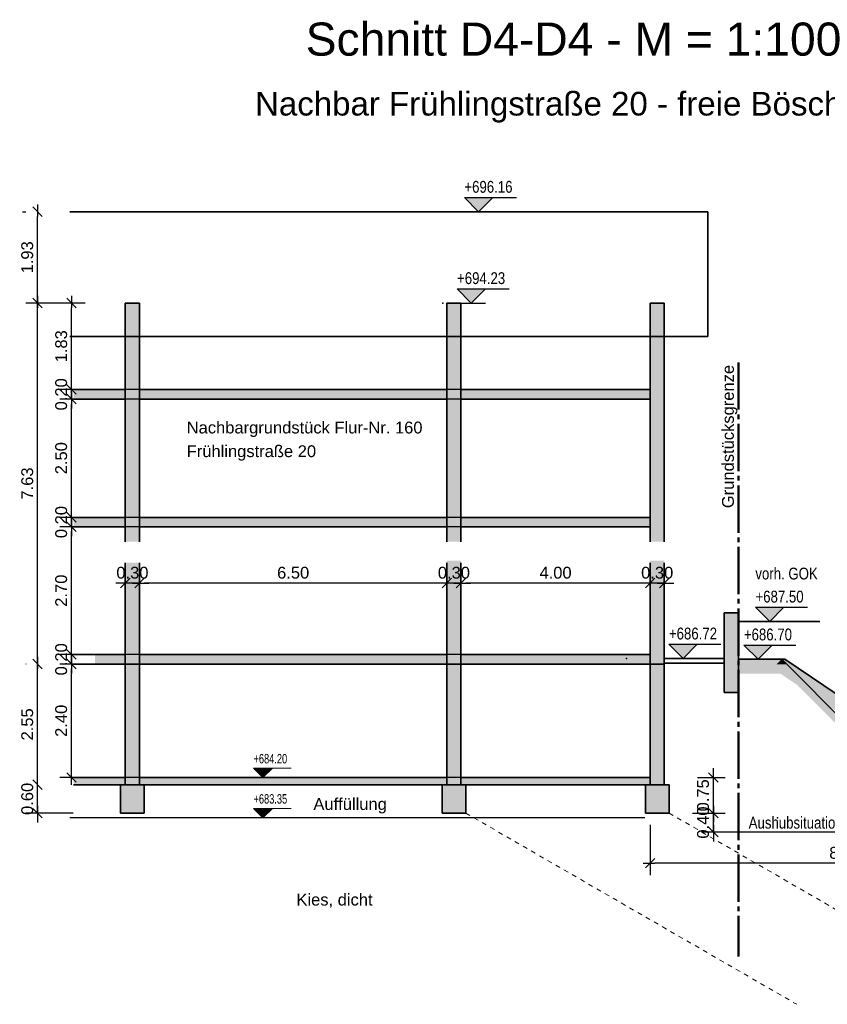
# Model space of a CAD drawing. Header units: metres. Extents: x 0 to 119, y 1 to 83.
# Tile 6 of 29: x 25 to 42, y 1 to 22. Entities that reach past the tile are written whole.
import ezdxf

# ---------------------------------------------------------------- set-up
doc = ezdxf.new("R2010")
doc.units = ezdxf.units.M
for name, pattern in [('ACHSE3', [1.25, 1, -0.1, 0.05, -0.1]), ('DURCHG', [0]), ('PUNKTE', [0.15, 0.05, -0.1])]:
    doc.linetypes.add(name, pattern=pattern)
for name, color, linetype in [('Aushub', 7, 'Continuous'), ('Bodenprofil', 7, 'Continuous'), ('Gel_nde', 7, 'Continuous'), ('Grundst_cksgrenze', 7, 'Continuous'), ('MAKET', 7, 'Continuous'), ('Nachbargeb_ude', 7, 'Continuous'), ('Neubau', 7, 'Continuous'), ('TEXTE', 7, 'Continuous')]:
    doc.layers.add(name, color=color, linetype=linetype)
doc.styles.add('Arial', font='arial.ttf')
doc.dimstyles.new('ISBSTRICH4E', dxfattribs={"dimtxt": 0.25, "dimasz": 0.1, "dimexe": 0.25, "dimexo": 1, "dimgap": 0.09, "dimtad": 1, "dimzin": 0, "dimdsep": 46, "dimtxsty": 'Arial', "dimblk": 'ID4', "dimblk1": 'ID4', "dimblk2": 'ID4', "dimsah": 1, "dimcen": 0.09, "dimdle": 0.15, "dimclrd": 7, "dimclre": 7, "dimclrt": 7, "dimazin": 0, "dimtfac": 1, "dimtdec": 4, "dimtix": 1, "dimtmove": 2, "dimatfit": 3, "dimfxl": 1, "dimtvp": 0.004, "dimtolj": 1, "dimtzin": 0, "dimarcsym": 0})

# ---------------------------------------------------------------- blocks, each defined once
blk = doc.blocks.new('ID4')
at = {"color": 7, "linetype": 'DURCHG', "lineweight": 25}
for p, q in [((-1, -1), (1, 1)), ((1.5, 0), (-1, 0))]:
    blk.add_line(p, q, dxfattribs=at)
blk = doc.blocks.new('*D7')
at = {"layer": 'Defpoints', "color": 0}
for p in [(37.977, 10.33), (38.277, 10.33), (37.977, 9.856)]:
    blk.add_point(p, dxfattribs=at)
at = {"layer": 'MAKET', "color": 7, "lineweight": -2}
for p, q in [((37.877, 9.856), (37.777, 9.856)), ((38.277, 9.856), (37.977, 9.856)), ((38.377, 9.856), (38.477, 9.856)), ((37.977, 9.33), (37.977, 9.606)), ((38.277, 9.33), (38.277, 9.606))]:
    blk.add_line(p, q, dxfattribs=at)
at = {"layer": 'MAKET', "color": 7, "lineweight": -2, "xscale": 0.1, "yscale": 0.1, "zscale": 0.1}
blk.add_blockref('ID4', (37.977, 9.856), dxfattribs=at)
at = {"layer": 'MAKET', "color": 7, "lineweight": -2, "xscale": 0.1, "yscale": 0.1, "zscale": 0.1, "rotation": 180}
blk.add_blockref('ID4', (38.277, 9.856), dxfattribs=at)
at = {"layer": 'MAKET', "color": 7, "insert": (38.127, 10.073), "char_height": 0.25, "attachment_point": 5, "style": 'Arial'}
blk.add_mtext('\\A1;0.30', dxfattribs=at)
blk = doc.blocks.new('*D8')
at = {"layer": 'Defpoints', "color": 0}
for p in [(33.977, 10.33), (37.977, 10.33), (33.977, 9.856)]:
    blk.add_point(p, dxfattribs=at)
at = {"layer": 'MAKET', "color": 7, "lineweight": -2}
for p, q in [((37.877, 9.856), (34.077, 9.856)), ((33.977, 9.33), (33.977, 9.606)), ((37.977, 9.33), (37.977, 9.606))]:
    blk.add_line(p, q, dxfattribs=at)
at = {"layer": 'MAKET', "color": 7, "lineweight": -2, "xscale": 0.1, "yscale": 0.1, "zscale": 0.1, "rotation": 180}
blk.add_blockref('ID4', (33.977, 9.856), dxfattribs=at)
at = {"layer": 'MAKET', "color": 7, "lineweight": -2, "xscale": 0.1, "yscale": 0.1, "zscale": 0.1}
blk.add_blockref('ID4', (37.977, 9.856), dxfattribs=at)
at = {"layer": 'MAKET', "color": 7, "insert": (35.977, 10.073), "char_height": 0.25, "attachment_point": 5, "style": 'Arial'}
blk.add_mtext('\\A1;4.00', dxfattribs=at)
blk = doc.blocks.new('*D9')
at = {"layer": 'Defpoints', "color": 0}
for p in [(33.677, 10.33), (33.977, 10.33), (33.677, 9.856)]:
    blk.add_point(p, dxfattribs=at)
at = {"layer": 'MAKET', "color": 7, "lineweight": -2}
for p, q in [((33.577, 9.856), (33.477, 9.856)), ((33.977, 9.856), (33.677, 9.856)), ((34.077, 9.856), (34.177, 9.856)), ((33.677, 9.33), (33.677, 9.606)), ((33.977, 9.33), (33.977, 9.606))]:
    blk.add_line(p, q, dxfattribs=at)
at = {"layer": 'MAKET', "color": 7, "lineweight": -2, "xscale": 0.1, "yscale": 0.1, "zscale": 0.1}
blk.add_blockref('ID4', (33.677, 9.856), dxfattribs=at)
at = {"layer": 'MAKET', "color": 7, "lineweight": -2, "xscale": 0.1, "yscale": 0.1, "zscale": 0.1, "rotation": 180}
blk.add_blockref('ID4', (33.977, 9.856), dxfattribs=at)
at = {"layer": 'MAKET', "color": 7, "insert": (33.827, 10.073), "char_height": 0.25, "attachment_point": 5, "style": 'Arial'}
blk.add_mtext('\\A1;0.30', dxfattribs=at)
blk = doc.blocks.new('*D10')
at = {"layer": 'Defpoints', "color": 0}
for p in [(27.177, 10.33), (33.677, 10.33), (27.177, 9.856)]:
    blk.add_point(p, dxfattribs=at)
at = {"layer": 'MAKET', "color": 7, "lineweight": -2}
for p, q in [((33.577, 9.856), (27.277, 9.856)), ((27.177, 9.33), (27.177, 9.606)), ((33.677, 9.33), (33.677, 9.606))]:
    blk.add_line(p, q, dxfattribs=at)
at = {"layer": 'MAKET', "color": 7, "lineweight": -2, "xscale": 0.1, "yscale": 0.1, "zscale": 0.1, "rotation": 180}
blk.add_blockref('ID4', (27.177, 9.856), dxfattribs=at)
at = {"layer": 'MAKET', "color": 7, "lineweight": -2, "xscale": 0.1, "yscale": 0.1, "zscale": 0.1}
blk.add_blockref('ID4', (33.677, 9.856), dxfattribs=at)
at = {"layer": 'MAKET', "color": 7, "insert": (30.427, 10.073), "char_height": 0.25, "attachment_point": 5, "style": 'Arial'}
blk.add_mtext('\\A1;6.50', dxfattribs=at)
blk = doc.blocks.new('*D11')
at = {"layer": 'Defpoints', "color": 0}
for p in [(26.877, 10.33), (27.177, 10.33), (26.877, 9.856)]:
    blk.add_point(p, dxfattribs=at)
at = {"layer": 'MAKET', "color": 7, "lineweight": -2}
for p, q in [((26.777, 9.856), (26.677, 9.856)), ((27.177, 9.856), (26.877, 9.856)), ((27.277, 9.856), (27.377, 9.856)), ((26.877, 9.33), (26.877, 9.606)), ((27.177, 9.33), (27.177, 9.606))]:
    blk.add_line(p, q, dxfattribs=at)
at = {"layer": 'MAKET', "color": 7, "lineweight": -2, "xscale": 0.1, "yscale": 0.1, "zscale": 0.1}
blk.add_blockref('ID4', (26.877, 9.856), dxfattribs=at)
at = {"layer": 'MAKET', "color": 7, "lineweight": -2, "xscale": 0.1, "yscale": 0.1, "zscale": 0.1, "rotation": 180}
blk.add_blockref('ID4', (27.177, 9.856), dxfattribs=at)
at = {"layer": 'MAKET', "color": 7, "insert": (27.027, 10.073), "char_height": 0.25, "attachment_point": 5, "style": 'Arial'}
blk.add_mtext('\\A1;0.30', dxfattribs=at)
blk = doc.blocks.new('*D12')
at = {"layer": 'Defpoints', "color": 0}
for p in [(25.739, 15.774), (27.027, 15.774), (35.977, 13.944)]:
    blk.add_point(p, dxfattribs=at)
at = {"layer": 'MAKET', "color": 7, "lineweight": -2}
for p, q in [((26.027, 15.774), (25.489, 15.774)), ((25.739, 14.044), (25.739, 15.674)), ((34.977, 13.944), (25.489, 13.944))]:
    blk.add_line(p, q, dxfattribs=at)
at = {"layer": 'MAKET', "color": 7, "lineweight": -2, "xscale": 0.1, "yscale": 0.1, "zscale": 0.1}
for p, rotation in [((25.739, 15.774), 90), ((25.739, 13.944), 270)]:
    blk.add_blockref('ID4', p, dxfattribs=dict(at, rotation=rotation))
at = {"layer": 'MAKET', "color": 7, "insert": (25.521, 14.859), "char_height": 0.25, "attachment_point": 5, "rotation": 90, "style": 'Arial'}
blk.add_mtext('\\A1;1.83', dxfattribs=at)
blk = doc.blocks.new('*D13')
at = {"layer": 'Defpoints', "color": 0}
for p in [(25.739, 13.944), (35.977, 13.944), (35.977, 13.744)]:
    blk.add_point(p, dxfattribs=at)
at = {"layer": 'MAKET', "color": 7, "lineweight": -2}
for p, q in [((34.977, 13.944), (25.489, 13.944)), ((25.739, 14.044), (25.739, 14.144)), ((25.739, 13.744), (25.739, 13.944)), ((34.977, 13.744), (25.489, 13.744)), ((25.739, 13.644), (25.739, 13.544))]:
    blk.add_line(p, q, dxfattribs=at)
at = {"layer": 'MAKET', "color": 7, "lineweight": -2, "xscale": 0.1, "yscale": 0.1, "zscale": 0.1}
for p, rotation in [((25.739, 13.944), 270), ((25.739, 13.744), 90)]:
    blk.add_blockref('ID4', p, dxfattribs=dict(at, rotation=rotation))
at = {"layer": 'MAKET', "color": 7, "insert": (25.521, 13.844), "char_height": 0.25, "attachment_point": 5, "rotation": 90, "style": 'Arial'}
blk.add_mtext('\\A1;0.20', dxfattribs=at)
blk = doc.blocks.new('*D14')
at = {"layer": 'Defpoints', "color": 0}
for p in [(25.739, 13.744), (35.977, 13.744), (35.977, 11.244)]:
    blk.add_point(p, dxfattribs=at)
at = {"layer": 'MAKET', "color": 7, "lineweight": -2}
for p, q in [((34.977, 13.744), (25.489, 13.744)), ((25.739, 11.344), (25.739, 13.644)), ((34.977, 11.244), (25.489, 11.244))]:
    blk.add_line(p, q, dxfattribs=at)
at = {"layer": 'MAKET', "color": 7, "lineweight": -2, "xscale": 0.1, "yscale": 0.1, "zscale": 0.1}
for p, rotation in [((25.739, 13.744), 90), ((25.739, 11.244), 270)]:
    blk.add_blockref('ID4', p, dxfattribs=dict(at, rotation=rotation))
at = {"layer": 'MAKET', "color": 7, "insert": (25.521, 12.494), "char_height": 0.25, "attachment_point": 5, "rotation": 90, "style": 'Arial'}
blk.add_mtext('\\A1;2.50', dxfattribs=at)
blk = doc.blocks.new('*D15')
at = {"layer": 'Defpoints', "color": 0}
for p in [(25.739, 11.244), (35.977, 11.244), (35.977, 11.044)]:
    blk.add_point(p, dxfattribs=at)
at = {"layer": 'MAKET', "color": 7, "lineweight": -2}
for p, q in [((34.977, 11.244), (25.489, 11.244)), ((25.739, 11.344), (25.739, 11.444)), ((25.739, 11.044), (25.739, 11.244)), ((34.977, 11.044), (25.489, 11.044)), ((25.739, 10.944), (25.739, 10.844))]:
    blk.add_line(p, q, dxfattribs=at)
at = {"layer": 'MAKET', "color": 7, "lineweight": -2, "xscale": 0.1, "yscale": 0.1, "zscale": 0.1}
for p, rotation in [((25.739, 11.244), 270), ((25.739, 11.044), 90)]:
    blk.add_blockref('ID4', p, dxfattribs=dict(at, rotation=rotation))
at = {"layer": 'MAKET', "color": 7, "insert": (25.521, 11.144), "char_height": 0.25, "attachment_point": 5, "rotation": 90, "style": 'Arial'}
blk.add_mtext('\\A1;0.20', dxfattribs=at)
blk = doc.blocks.new('*D16')
at = {"layer": 'Defpoints', "color": 0}
for p in [(25.739, 11.044), (35.977, 11.044), (35.977, 8.344)]:
    blk.add_point(p, dxfattribs=at)
at = {"layer": 'MAKET', "color": 7, "lineweight": -2}
for p, q in [((34.977, 11.044), (25.489, 11.044)), ((25.739, 8.444), (25.739, 10.944)), ((34.977, 8.344), (25.489, 8.344))]:
    blk.add_line(p, q, dxfattribs=at)
at = {"layer": 'MAKET', "color": 7, "lineweight": -2, "xscale": 0.1, "yscale": 0.1, "zscale": 0.1}
for p, rotation in [((25.739, 11.044), 90), ((25.739, 8.344), 270)]:
    blk.add_blockref('ID4', p, dxfattribs=dict(at, rotation=rotation))
at = {"layer": 'MAKET', "color": 7, "insert": (25.521, 9.694), "char_height": 0.25, "attachment_point": 5, "rotation": 90, "style": 'Arial'}
blk.add_mtext('\\A1;2.70', dxfattribs=at)
blk = doc.blocks.new('*D17')
at = {"layer": 'Defpoints', "color": 0}
for p in [(25.739, 8.344), (35.977, 8.344), (38.277, 8.144)]:
    blk.add_point(p, dxfattribs=at)
at = {"layer": 'MAKET', "color": 7, "lineweight": -2}
for p, q in [((25.739, 8.444), (25.739, 8.544)), ((34.977, 8.344), (25.489, 8.344)), ((25.739, 8.144), (25.739, 8.344)), ((37.277, 8.144), (25.489, 8.144)), ((25.739, 8.044), (25.739, 7.944))]:
    blk.add_line(p, q, dxfattribs=at)
at = {"layer": 'MAKET', "color": 7, "lineweight": -2, "xscale": 0.1, "yscale": 0.1, "zscale": 0.1}
for p, rotation in [((25.739, 8.344), 270), ((25.739, 8.144), 90)]:
    blk.add_blockref('ID4', p, dxfattribs=dict(at, rotation=rotation))
at = {"layer": 'MAKET', "color": 7, "insert": (25.521, 8.244), "char_height": 0.25, "attachment_point": 5, "rotation": 90, "style": 'Arial'}
blk.add_mtext('\\A1;0.20', dxfattribs=at)
blk = doc.blocks.new('*D18')
at = {"layer": 'Defpoints', "color": 0}
for p in [(25.739, 8.144), (38.277, 8.144), (35.977, 5.744)]:
    blk.add_point(p, dxfattribs=at)
at = {"layer": 'MAKET', "color": 7, "lineweight": -2}
for p, q in [((37.277, 8.144), (25.489, 8.144)), ((25.739, 5.844), (25.739, 8.044)), ((34.977, 5.744), (25.489, 5.744))]:
    blk.add_line(p, q, dxfattribs=at)
at = {"layer": 'MAKET', "color": 7, "lineweight": -2, "xscale": 0.1, "yscale": 0.1, "zscale": 0.1}
for p, rotation in [((25.739, 8.144), 90), ((25.739, 5.744), 270)]:
    blk.add_blockref('ID4', p, dxfattribs=dict(at, rotation=rotation))
at = {"layer": 'MAKET', "color": 7, "insert": (25.521, 6.944), "char_height": 0.25, "attachment_point": 5, "rotation": 90, "style": 'Arial'}
blk.add_mtext('\\A1;2.40', dxfattribs=at)
blk = doc.blocks.new('*D19')
at = {"layer": 'Defpoints', "color": 0}
for p in [(25.021, 17.704), (25.701, 17.704), (27.027, 15.774)]:
    blk.add_point(p, dxfattribs=at)
at = {"layer": 'MAKET', "color": 7, "lineweight": -2}
for p, q in [((24.701, 17.704), (24.771, 17.704)), ((25.021, 15.874), (25.021, 17.604)), ((26.027, 15.774), (24.771, 15.774))]:
    blk.add_line(p, q, dxfattribs=at)
at = {"layer": 'MAKET', "color": 7, "lineweight": -2, "xscale": 0.1, "yscale": 0.1, "zscale": 0.1}
for p, rotation in [((25.021, 17.704), 90), ((25.021, 15.774), 270)]:
    blk.add_blockref('ID4', p, dxfattribs=dict(at, rotation=rotation))
at = {"layer": 'MAKET', "color": 7, "insert": (24.803, 16.739), "char_height": 0.25, "attachment_point": 5, "rotation": 90, "style": 'Arial'}
blk.add_mtext('\\A1;1.93', dxfattribs=at)
blk = doc.blocks.new('*D20')
at = {"layer": 'Defpoints', "color": 0}
for p in [(25.021, 15.774), (27.027, 15.774), (25.782, 8.144)]:
    blk.add_point(p, dxfattribs=at)
at = {"layer": 'MAKET', "color": 7, "lineweight": -2}
for p, q in [((26.027, 15.774), (24.771, 15.774)), ((25.021, 8.244), (25.021, 15.674)), ((24.782, 8.144), (24.771, 8.144))]:
    blk.add_line(p, q, dxfattribs=at)
at = {"layer": 'MAKET', "color": 7, "lineweight": -2, "xscale": 0.1, "yscale": 0.1, "zscale": 0.1}
for p, rotation in [((25.021, 15.774), 90), ((25.021, 8.144), 270)]:
    blk.add_blockref('ID4', p, dxfattribs=dict(at, rotation=rotation))
at = {"layer": 'MAKET', "color": 7, "insert": (24.803, 11.959), "char_height": 0.25, "attachment_point": 5, "rotation": 90, "style": 'Arial'}
blk.add_mtext('\\A1;7.63', dxfattribs=at)
blk = doc.blocks.new('*D21')
at = {"layer": 'Defpoints', "color": 0}
for p in [(25.021, 8.144), (25.782, 8.144), (25.782, 5.594)]:
    blk.add_point(p, dxfattribs=at)
at = {"layer": 'MAKET', "color": 7, "lineweight": -2}
for p, q in [((24.782, 8.144), (24.771, 8.144)), ((25.021, 5.694), (25.021, 8.044)), ((24.782, 5.594), (24.771, 5.594))]:
    blk.add_line(p, q, dxfattribs=at)
at = {"layer": 'MAKET', "color": 7, "lineweight": -2, "xscale": 0.1, "yscale": 0.1, "zscale": 0.1}
for p, rotation in [((25.021, 8.144), 90), ((25.021, 5.594), 270)]:
    blk.add_blockref('ID4', p, dxfattribs=dict(at, rotation=rotation))
at = {"layer": 'MAKET', "color": 7, "insert": (24.803, 6.869), "char_height": 0.25, "attachment_point": 5, "rotation": 90, "style": 'Arial'}
blk.add_mtext('\\A1;2.55', dxfattribs=at)
blk = doc.blocks.new('*D22')
at = {"layer": 'Defpoints', "color": 0}
for p in [(25.021, 5.594), (25.782, 5.594), (26.777, 4.994)]:
    blk.add_point(p, dxfattribs=at)
at = {"layer": 'MAKET', "color": 7, "lineweight": -2}
for p, q in [((25.021, 5.694), (25.021, 5.794)), ((24.782, 5.594), (24.771, 5.594)), ((25.021, 4.994), (25.021, 5.594)), ((25.777, 4.994), (24.771, 4.994)), ((25.021, 4.894), (25.021, 4.794))]:
    blk.add_line(p, q, dxfattribs=at)
at = {"layer": 'MAKET', "color": 7, "lineweight": -2, "xscale": 0.1, "yscale": 0.1, "zscale": 0.1}
for p, rotation in [((25.021, 5.594), 270), ((25.021, 4.994), 90)]:
    blk.add_blockref('ID4', p, dxfattribs=dict(at, rotation=rotation))
at = {"layer": 'MAKET', "color": 7, "insert": (24.803, 5.294), "char_height": 0.25, "attachment_point": 5, "rotation": 90, "style": 'Arial'}
blk.add_mtext('\\A1;0.60', dxfattribs=at)
blk = doc.blocks.new('DIM17')
at = {"layer": 'MAKET', "color": 7, "linetype": 'DURCHG', "lineweight": 18}
for p, q in [((29.788, 5.744), (29.588, 5.944)), ((29.588, 5.944), (30.388, 5.944)), ((29.603, 5.929), (29.972, 5.929)), ((29.618, 5.913), (29.957, 5.913)), ((29.634, 5.898), (29.941, 5.898)), ((29.649, 5.883), (29.926, 5.883)), ((29.664, 5.867), (29.911, 5.867)), ((29.68, 5.852), (29.895, 5.852)), ((29.695, 5.837), (29.88, 5.837)), ((29.988, 5.944), (29.788, 5.744)), ((29.588, 5.744), (29.988, 5.744)), ((29.711, 5.821), (29.864, 5.821)), ((29.726, 5.806), (29.849, 5.806)), ((29.741, 5.79), (29.834, 5.79)), ((29.757, 5.775), (29.818, 5.775)), ((29.772, 5.76), (29.803, 5.76)), ((29.788, 4.894), (29.588, 5.094)), ((29.588, 5.094), (30.388, 5.094)), ((29.603, 5.079), (29.972, 5.079)), ((29.618, 5.063), (29.957, 5.063)), ((29.634, 5.048), (29.941, 5.048)), ((29.649, 5.033), (29.926, 5.033)), ((29.664, 5.017), (29.911, 5.017)), ((29.68, 5.002), (29.895, 5.002)), ((29.988, 5.094), (29.788, 4.894)), ((29.588, 4.894), (29.988, 4.894)), ((29.695, 4.987), (29.88, 4.987)), ((29.711, 4.971), (29.864, 4.971)), ((29.726, 4.956), (29.849, 4.956)), ((29.741, 4.94), (29.834, 4.94)), ((29.757, 4.925), (29.818, 4.925)), ((29.772, 4.91), (29.803, 4.91))]:
    blk.add_line(p, q, dxfattribs=at)
at = {"layer": 'MAKET', "color": 4}
for p in [(35.977, 5.744), (40.675, 4.894)]:
    blk.add_point(p, dxfattribs=at)
at = {"layer": 'MAKET', "color": 7, "style": 'Arial', "width": 0.7}
for s, p in [('+684.20', (29.588, 6.044)), ('+683.35', (29.588, 5.194))]:
    blk.add_text(s, height=0.2, dxfattribs=at).set_placement(p)
blk = doc.blocks.new('*D154')
at = {"layer": 'Defpoints', "color": 0}
for p in [(37.977, 5.744), (39.315, 5.744), (37.877, 4.994)]:
    blk.add_point(p, dxfattribs=at)
at = {"layer": 'MAKET', "color": 7, "lineweight": -2}
for p, q in [((39.315, 5.844), (39.315, 5.944)), ((38.977, 5.744), (39.565, 5.744)), ((39.315, 4.994), (39.315, 5.744)), ((38.877, 4.994), (39.565, 4.994)), ((39.315, 4.894), (39.315, 4.794))]:
    blk.add_line(p, q, dxfattribs=at)
at = {"layer": 'MAKET', "color": 7, "lineweight": -2, "xscale": 0.1, "yscale": 0.1, "zscale": 0.1}
for p, rotation in [((39.315, 5.744), 270), ((39.315, 4.994), 90)]:
    blk.add_blockref('ID4', p, dxfattribs=dict(at, rotation=rotation))
at = {"layer": 'MAKET', "color": 7, "insert": (39.097, 5.369), "char_height": 0.25, "attachment_point": 5, "rotation": 90, "style": 'Arial'}
blk.add_mtext('\\A1;0.75', dxfattribs=at)
blk = doc.blocks.new('*D155')
at = {"layer": 'Defpoints', "color": 0}
for p in [(37.877, 4.994), (39.315, 4.994), (46.235, 4.594)]:
    blk.add_point(p, dxfattribs=at)
at = {"layer": 'MAKET', "color": 7, "lineweight": -2}
for p, q in [((38.877, 4.994), (39.565, 4.994)), ((39.315, 5.094), (39.315, 5.194)), ((39.315, 4.594), (39.315, 4.994)), ((45.235, 4.594), (39.065, 4.594)), ((39.315, 4.494), (39.315, 4.394))]:
    blk.add_line(p, q, dxfattribs=at)
at = {"layer": 'MAKET', "color": 7, "lineweight": -2, "xscale": 0.1, "yscale": 0.1, "zscale": 0.1}
for p, rotation in [((39.315, 4.994), 270), ((39.315, 4.594), 90)]:
    blk.add_blockref('ID4', p, dxfattribs=dict(at, rotation=rotation))
at = {"layer": 'MAKET', "color": 7, "insert": (39.097, 4.794), "char_height": 0.25, "attachment_point": 5, "rotation": 90, "style": 'Arial'}
blk.add_mtext('\\A1;0.40', dxfattribs=at)
blk = doc.blocks.new('*D156')
at = {"layer": 'Defpoints', "color": 0}
for p in [(37.977, 5.744), (46.235, 4.594), (37.977, 3.935)]:
    blk.add_point(p, dxfattribs=at)
at = {"layer": 'MAKET', "color": 7, "lineweight": -2}
for p, q in [((37.977, 4.744), (37.977, 3.685)), ((46.135, 3.935), (38.077, 3.935)), ((46.235, 3.594), (46.235, 3.685))]:
    blk.add_line(p, q, dxfattribs=at)
at = {"layer": 'MAKET', "color": 7, "lineweight": -2, "xscale": 0.1, "yscale": 0.1, "zscale": 0.1, "rotation": 180}
blk.add_blockref('ID4', (37.977, 3.935), dxfattribs=at)
at = {"layer": 'MAKET', "color": 7, "lineweight": -2, "xscale": 0.1, "yscale": 0.1, "zscale": 0.1}
blk.add_blockref('ID4', (46.235, 3.935), dxfattribs=at)
at = {"layer": 'MAKET', "color": 7, "insert": (42.106, 4.153), "char_height": 0.25, "attachment_point": 5, "style": 'Arial'}
blk.add_mtext('\\A1;8.26', dxfattribs=at)
blk = doc.blocks.new('DIM206')
at = {"layer": 'MAKET', "color": 7, "linetype": 'DURCHG', "lineweight": 25}
for p, q in [((46.441, 4.594), (46.141, 4.894)), ((46.141, 4.894), (47.241, 4.894)), ((46.741, 4.894), (46.441, 4.594)), ((46.141, 4.594), (46.741, 4.594))]:
    blk.add_line(p, q, dxfattribs=at)
at = {"layer": 'MAKET', "color": 4}
for p in [(32.448, 17.704), (33.595, 15.774), (39.844, 9.044), (37.476, 8.264), (40.26, 8.244), (43.782, 8.224), (45.592, 6.094), (47.548, 4.594)]:
    blk.add_point(p, dxfattribs=at)
blk = doc.blocks.new('DIM209')
at = {"layer": 'MAKET', "color": 7, "linetype": 'DURCHG', "lineweight": 25}
for p, q in [((40.26, 8.244), (39.96, 8.544)), ((39.96, 8.544), (41.06, 8.544)), ((40.56, 8.544), (40.26, 8.244)), ((39.96, 8.244), (40.56, 8.244))]:
    blk.add_line(p, q, dxfattribs=at)
at = {"layer": 'MAKET', "color": 7, "style": 'Arial', "width": 0.8}
blk.add_text('+686.68', height=0.25, dxfattribs=at).set_placement((47.118, 8.624))
blk = doc.blocks.new('DIM210')
at = {"layer": 'MAKET', "color": 7, "linetype": 'DURCHG', "lineweight": 25}
for p, q in [((38.675, 8.264), (38.375, 8.564)), ((38.375, 8.564), (39.475, 8.564)), ((38.975, 8.564), (38.675, 8.264)), ((38.375, 8.264), (38.975, 8.264))]:
    blk.add_line(p, q, dxfattribs=at)
at = {"layer": 'MAKET', "color": 7, "style": 'Arial', "width": 0.8}
blk.add_text('+686.70', height=0.25, dxfattribs=at).set_placement((39.96, 8.644))
blk = doc.blocks.new('DIM211')
at = {"layer": 'MAKET', "color": 7, "linetype": 'DURCHG', "lineweight": 25}
for p, q in [((40.506, 9.044), (40.206, 9.344)), ((40.206, 9.344), (41.306, 9.344)), ((40.806, 9.344), (40.506, 9.044)), ((40.206, 9.044), (40.806, 9.044))]:
    blk.add_line(p, q, dxfattribs=at)
at = {"layer": 'MAKET', "color": 7, "style": 'Arial', "width": 0.8}
blk.add_text('+686.72', height=0.25, dxfattribs=at).set_placement((38.375, 8.664))
blk = doc.blocks.new('DIM212')
at = {"layer": 'MAKET', "color": 7, "linetype": 'DURCHG', "lineweight": 25}
for p, q in [((34.194, 15.774), (33.894, 16.074)), ((33.894, 16.074), (34.994, 16.074)), ((34.494, 16.074), (34.194, 15.774)), ((33.894, 15.774), (34.494, 15.774))]:
    blk.add_line(p, q, dxfattribs=at)
at = {"layer": 'MAKET', "color": 7, "style": 'Arial', "width": 0.8}
blk.add_text('+687.50', height=0.25, dxfattribs=at).set_placement((40.206, 9.444))
blk = doc.blocks.new('DIM213')
at = {"layer": 'MAKET', "color": 7, "linetype": 'DURCHG', "lineweight": 25}
for p, q in [((34.349, 17.704), (34.049, 18.004)), ((34.049, 18.004), (35.149, 18.004)), ((34.649, 18.004), (34.349, 17.704)), ((34.049, 17.704), (34.649, 17.704))]:
    blk.add_line(p, q, dxfattribs=at)
at = {"layer": 'MAKET', "color": 7, "style": 'Arial', "width": 0.8}
blk.add_text('+694.23', height=0.25, dxfattribs=at).set_placement((33.894, 16.174))
blk = doc.blocks.new('DIM214')
at = {"layer": 'MAKET', "color": 7, "style": 'Arial', "width": 0.8}
blk.add_text('+696.16', height=0.25, dxfattribs=at).set_placement((34.049, 18.104))

msp = doc.modelspace()

# ---------------------------------------------------------------- hatches: boundary and pattern name
at = {"layer": 'Aushub'}
for color, points in [(5, [(40.653, 8.137), (40.868, 8.137), (40.76, 8.244)]), (5, [(42.695, 6.094), (42.91, 6.094), (40.868, 8.137), (40.653, 8.137)]), (7, [(40.655, 7.994), (41.195, 7.994), (40.824, 8.244)]), (7, [(45.695, 4.594), (46.235, 4.594), (41.195, 7.994), (40.655, 7.994)])]:
    msp.add_hatch(color=color, dxfattribs=at).paths.add_polyline_path(points)
at = {"layer": 'Gel_nde'}
msp.add_hatch(color=7, dxfattribs=at).paths.add_polyline_path([(39.844, 7.942), (40.824, 7.942), (40.824, 8.244), (39.844, 8.244)])
at = {"layer": 'MAKET'}
for points in [[(34.349, 17.704), (34.649, 18.004), (34.049, 18.004)], [(34.194, 15.774), (34.494, 16.074), (33.894, 16.074)], [(40.506, 9.044), (40.806, 9.344), (40.206, 9.344)], [(38.675, 8.264), (38.975, 8.564), (38.375, 8.564)], [(40.26, 8.244), (40.56, 8.544), (39.96, 8.544)]]:
    msp.add_hatch(color=7, dxfattribs=at).paths.add_polyline_path(points)
at = {"layer": 'Nachbargeb_ude'}
for points in [[(26.877, 10.727), (27.177, 10.727), (27.177, 15.774), (26.877, 15.774)], [(33.677, 10.727), (33.977, 10.727), (33.977, 15.774), (33.677, 15.774)], [(37.977, 10.727), (38.277, 10.727), (38.277, 15.774), (37.977, 15.774)], [(25.782, 13.744), (37.977, 13.744), (37.977, 13.944), (25.782, 13.944)], [(25.782, 11.044), (37.977, 11.044), (37.977, 11.244), (25.782, 11.244)], [(26.877, 8.344), (27.177, 8.344), (27.177, 10.284), (26.877, 10.284)], [(33.677, 8.344), (33.977, 8.344), (33.977, 10.33), (33.677, 10.33)], [(37.977, 8.144), (38.277, 8.144), (38.277, 10.33), (37.977, 10.33)], [(39.544, 7.544), (39.844, 7.544), (39.844, 9.224), (39.544, 9.224)], [(26.239, 8.144), (37.977, 8.144), (37.977, 8.344), (26.239, 8.344)], [(26.877, 5.594), (27.177, 5.594), (27.177, 8.144), (26.877, 8.144)], [(33.677, 5.594), (33.977, 5.594), (33.977, 8.144), (33.677, 8.144)], [(37.977, 5.594), (38.277, 5.594), (38.277, 8.144), (37.977, 8.144)], [(25.782, 5.594), (37.977, 5.594), (37.977, 5.744), (25.782, 5.744)], [(26.777, 4.994), (27.277, 4.994), (27.277, 5.594), (26.777, 5.594)], [(33.577, 4.994), (34.077, 4.994), (34.077, 5.594), (33.577, 5.594)], [(37.877, 4.994), (38.377, 4.994), (38.377, 5.594), (37.877, 5.594)]]:
    msp.add_hatch(color=7, dxfattribs=at).paths.add_polyline_path(points)

# ---------------------------------------------------------------- linework, layer by layer
at = {"layer": 'Aushub', "color": 5, "linetype": 'DURCHG', "lineweight": 25}
msp.add_line((42.91, 6.094), (40.76, 8.244), dxfattribs=at)
at = {"layer": 'Aushub', "color": 7, "linetype": 'DURCHG', "lineweight": 35}
msp.add_line((46.235, 4.594), (40.824, 8.244), dxfattribs=at)
at = {"layer": 'Bodenprofil', "color": 84, "linetype": 'DURCHG', "lineweight": 25}
msp.add_line((37.864, 4.894), (25.701, 4.894), dxfattribs=at)
at = {"layer": 'Gel_nde', "color": 7, "linetype": 'DURCHG', "lineweight": 35}
for p, q in [((41.568, 9.044), (39.844, 9.044)), ((40.824, 8.244), (39.844, 8.244))]:
    msp.add_line(p, q, dxfattribs=at)
at = {"layer": 'Grundst_cksgrenze', "color": 54, "linetype": 'ACHSE3', "lineweight": 50}
msp.add_line((39.844, 14.52), (39.844, 1.962), dxfattribs=at)
at = {"layer": 'Nachbargeb_ude', "color": 7, "linetype": 'DURCHG', "lineweight": 35}
for p, q in [((39.195, 17.704), (25.701, 17.704)), ((39.195, 17.704), (39.195, 15.066)), ((26.877, 15.774), (26.877, 10.727)), ((26.877, 15.774), (27.177, 15.774)), ((27.177, 15.774), (27.177, 10.727)), ((33.677, 15.774), (33.677, 10.727)), ((33.977, 15.774), (33.677, 15.774)), ((33.977, 15.774), (33.977, 10.727)), ((37.977, 15.774), (37.977, 10.727)), ((38.277, 15.774), (37.977, 15.774)), ((38.277, 15.774), (38.277, 10.727)), ((39.195, 15.066), (25.701, 15.066)), ((25.782, 13.944), (26.877, 13.944)), ((27.177, 13.944), (33.677, 13.944)), ((37.977, 13.944), (33.977, 13.944)), ((25.782, 13.744), (26.877, 13.744)), ((27.177, 13.744), (33.677, 13.744)), ((37.977, 13.744), (33.977, 13.744)), ((25.782, 11.244), (26.877, 11.244)), ((27.177, 11.244), (33.677, 11.244)), ((37.977, 11.244), (33.977, 11.244)), ((25.782, 11.044), (26.877, 11.044)), ((27.177, 11.044), (33.677, 11.044)), ((37.977, 11.044), (33.977, 11.044)), ((26.877, 10.284), (26.877, 5.594)), ((27.177, 10.284), (27.177, 5.594)), ((33.677, 10.284), (33.677, 5.594)), ((33.977, 10.284), (33.977, 5.594)), ((37.977, 10.284), (37.977, 5.594)), ((38.277, 10.284), (38.277, 5.594)), ((39.544, 9.224), (39.544, 7.544)), ((39.844, 9.224), (39.544, 9.224)), ((39.844, 9.224), (39.844, 7.544)), ((25.782, 8.344), (26.877, 8.344)), ((33.677, 8.344), (27.177, 8.344)), ((37.977, 8.344), (33.977, 8.344)), ((38.277, 8.144), (25.782, 8.144)), ((39.544, 8.264), (38.277, 8.264)), ((39.544, 8.164), (38.277, 8.164)), ((39.544, 7.544), (39.844, 7.544)), ((25.782, 5.744), (26.877, 5.744)), ((27.177, 5.744), (33.677, 5.744)), ((37.977, 5.744), (33.977, 5.744)), ((38.377, 5.594), (25.782, 5.594)), ((26.777, 5.594), (26.777, 4.994)), ((27.277, 5.594), (27.277, 4.994)), ((33.577, 5.594), (33.577, 4.994)), ((34.077, 5.594), (34.077, 4.994)), ((37.877, 5.594), (37.877, 4.994)), ((38.377, 5.594), (38.377, 4.994)), ((27.277, 4.994), (26.777, 4.994)), ((34.077, 4.994), (33.577, 4.994)), ((38.377, 4.994), (37.877, 4.994))]:
    msp.add_line(p, q, dxfattribs=at)
at = {"layer": 'Nachbargeb_ude', "color": 8, "linetype": 'PUNKTE', "lineweight": 9}
for p, q in [((34.077, 4.994), (41.077, 0.953)), ((38.377, 4.994), (44.909, 1.223))]:
    msp.add_line(p, q, dxfattribs=at)
at = {"layer": 'Neubau', "color": 8, "linetype": 'PUNKTE', "lineweight": 9}
msp.add_line((46.235, 4.594), (39.653, 4.594), dxfattribs=at)

# ---------------------------------------------------------------- block references
for name in ['DIM214', 'DIM213', 'DIM206', 'DIM212', 'DIM211', 'DIM210', 'DIM209', 'DIM17']:
    msp.add_blockref(name, (0, 0))

# ---------------------------------------------------------------- texts
at = {"layer": 'Bodenprofil', "color": 84, "style": 'Arial'}
for s, p in [('Auffüllung', (30.855, 5.061)), ('Kies, dicht', (30.496, 3.04))]:
    msp.add_text(s, height=0.25, rotation=360, dxfattribs=at).set_placement(p)
at = {"layer": 'Gel_nde', "color": 7, "style": 'Arial', "width": 0.8}
msp.add_text('vorh. GOK', height=0.25, rotation=360, dxfattribs=at).set_placement((40.203, 9.931))
at = {"layer": 'TEXTE', "color": 7, "style": 'Arial'}
for s, height, p in [('Schnitt D4-D4 - M = 1:100', 0.7, (30.692, 21.001)), ('Nachbargrundstück Flur-Nr. 160', 0.25, (28.175, 13.017)), ('Frühlingstraße 20', 0.25, (28.175, 12.517))]:
    msp.add_text(s, height=height, rotation=360, dxfattribs=at).set_placement(p)
msp.add_text('Nachbar Frühlingstraße 20 - freie Böschung 34°', height=0.5, dxfattribs=at).set_placement((29.621, 19.736))
at = {"layer": 'TEXTE', "color": 89, "style": 'Arial'}
msp.add_text('Grundstücksgrenze', height=0.25, rotation=90, dxfattribs=at).set_placement((39.748, 11.438))
at = {"layer": 'TEXTE', "color": 5, "style": 'Arial', "width": 0.8}
msp.add_text('Aushubsituation Streifenfundament', height=0.25, dxfattribs=at).set_placement((40.062, 4.666))

# ---------------------------------------------------------------- dimensions: what is measured, and where the dimension line sits
at = {"layer": 'MAKET'}
for base, p1, p2, picture, middle in [((25.021, 17.704), (27.027, 15.774), (25.701, 17.704), '*D19', (24.803, 16.739)), ((25.021, 15.774), (25.782, 8.144), (27.027, 15.774), '*D20', (24.803, 11.959)), ((25.739, 15.774), (35.977, 13.944), (27.027, 15.774), '*D12', (25.521, 14.859)), ((25.739, 13.944), (35.977, 13.744), (35.977, 13.944), '*D13', (25.521, 13.844)), ((25.739, 13.744), (35.977, 11.244), (35.977, 13.744), '*D14', (25.521, 12.494)), ((25.739, 11.244), (35.977, 11.044), (35.977, 11.244), '*D15', (25.521, 11.144)), ((25.739, 11.044), (35.977, 8.344), (35.977, 11.044), '*D16', (25.521, 9.694)), ((25.739, 8.344), (38.277, 8.144), (35.977, 8.344), '*D17', (25.521, 8.244)), ((25.021, 8.144), (25.782, 5.594), (25.782, 8.144), '*D21', (24.803, 6.869)), ((25.739, 8.144), (35.977, 5.744), (38.277, 8.144), '*D18', (25.521, 6.944)), ((39.315, 5.744), (37.877, 4.994), (37.977, 5.744), '*D154', (39.097, 5.369)), ((25.021, 5.594), (26.777, 4.994), (25.782, 5.594), '*D22', (24.803, 5.294)), ((39.315, 4.994), (46.235, 4.594), (37.877, 4.994), '*D155', (39.097, 4.794))]:
    dim = msp.add_linear_dim(base=base, p1=p1, p2=p2, angle=90, dimstyle='ISBSTRICH4E', override={"dimasz": 0.1}, dxfattribs=at)
    dim.commit()
    dim.dimension.update_dxf_attribs({"geometry": picture, "text_midpoint": middle})
for base, p1, p2, picture, middle in [((26.877, 9.856), (27.177, 10.33), (26.877, 10.33), '*D11', (27.027, 10.073)), ((27.177, 9.856), (33.677, 10.33), (27.177, 10.33), '*D10', (30.427, 10.073)), ((33.677, 9.856), (33.977, 10.33), (33.677, 10.33), '*D9', (33.827, 10.073)), ((33.977, 9.856), (37.977, 10.33), (33.977, 10.33), '*D8', (35.977, 10.073)), ((37.977, 9.856), (38.277, 10.33), (37.977, 10.33), '*D7', (38.127, 10.073)), ((37.977, 3.935), (46.235, 4.594), (37.977, 5.744), '*D156', (42.106, 4.153))]:
    dim = msp.add_linear_dim(base=base, p1=p1, p2=p2, dimstyle='ISBSTRICH4E', override={"dimasz": 0.1}, dxfattribs=at)
    dim.commit()
    dim.dimension.update_dxf_attribs({"geometry": picture, "text_midpoint": middle})

doc.saveas('drawing.dxf')
